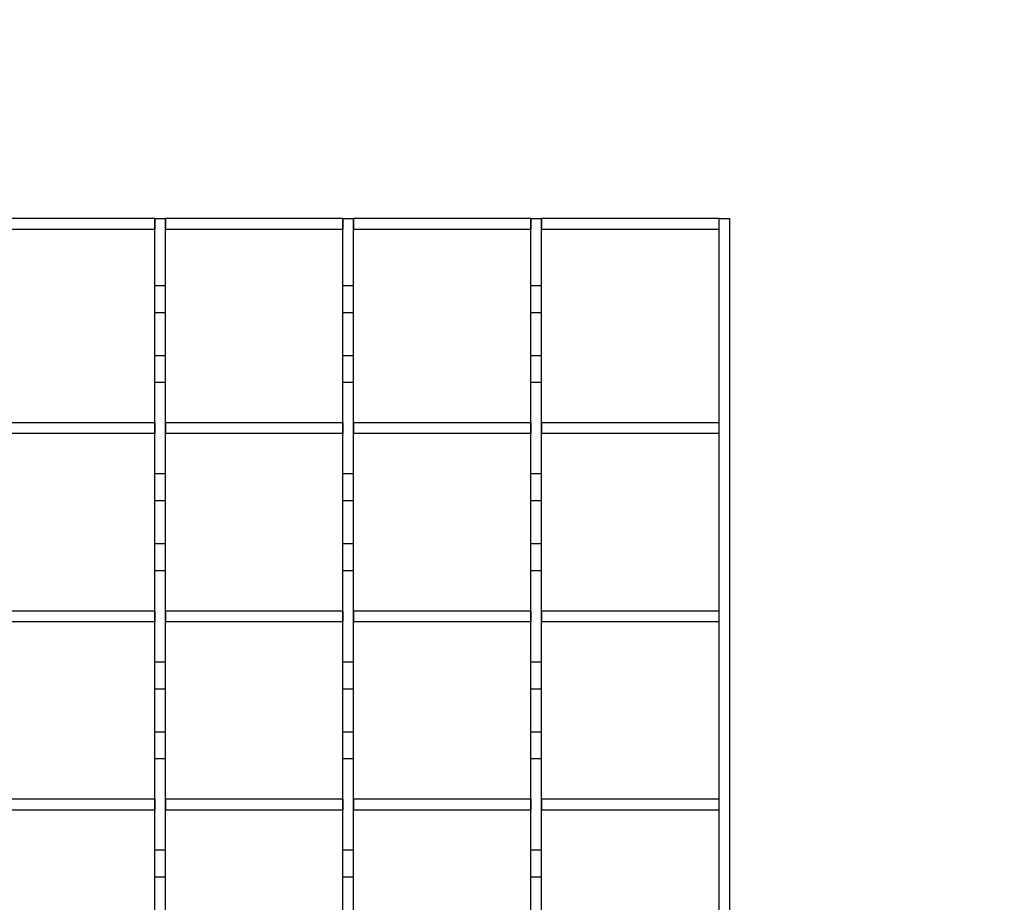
# Model space of a CAD drawing. Extents: x -72 to 51457, y 0 to 26838.
# Tile 152 of 203: x 10517 to 10700, y 9661 to 9825. Entities that reach past the tile are written whole.
import ezdxf
from ezdxf.enums import TextEntityAlignment as Align

# ---------------------------------------------------------------- set-up
doc = ezdxf.new("R2010")
doc.units = 0
doc.header["$LTSCALE"] = 12
for name, pattern in [('LDM', [0]), ('LEA', [0]), ('LFUN', [0]), ('SOLID_THIN', [0])]:
    doc.linetypes.add(name, pattern=pattern)
doc.layers.get('0').update_dxf_attribs({"linetype": 'CONTINUOUS'})
doc.layers.add('4', color=7, linetype='CONTINUOUS')
doc.styles.get("Standard").update_dxf_attribs({"font": 'medtext', "width": 0.75})
doc.styles.add('TDM', font='TXT', dxfattribs={"width": 0.675})
doc.dimstyles.new('MEDDIM1642', dxfattribs={"dimscale": 20, "dimtxt": 6, "dimasz": 3.5, "dimexe": 2.5, "dimexo": 2.5, "dimgap": 1.665, "dimtad": 1, "dimdec": 4, "dimrnd": 1, "dimzin": 12, "dimdsep": 46, "dimtxsty": 'Standard', "dimblk": 'MEDFUNV_7', "dimcen": 30, "dimclrd": 7, "dimclre": 7, "dimclrt": 7, "dimadec": 0, "dimazin": 0, "dimtfac": 0.7, "dimtdec": 4, "dimtmove": 0, "dimatfit": 3, "dimldrblk": 'MEDFUNV_7', "dimfxl": 0, "dimtolj": 1, "dimtzin": 0, "dimarcsym": 0})
doc.dimstyles.new('MEDDIM8157', dxfattribs={"dimscale": 20, "dimtxt": 6, "dimasz": 3.5, "dimexe": 2.5, "dimexo": 2.5, "dimgap": 1.665, "dimtad": 1, "dimdec": 4, "dimrnd": 1, "dimzin": 12, "dimdsep": 46, "dimtxsty": 'Standard', "dimblk": 'MEDFUNV_7', "dimcen": 30, "dimclrd": 7, "dimclre": 7, "dimclrt": 7, "dimadec": 0, "dimazin": 0, "dimtfac": 0.7, "dimtdec": 4, "dimtmove": 0, "dimatfit": 3, "dimldrblk": 'MEDFUNV_7', "dimfxl": 0, "dimtolj": 1, "dimtzin": 0, "dimarcsym": 0})

# ---------------------------------------------------------------- blocks, each defined once
blk = doc.blocks.new('MEDFUNV_6')
at = {"color": 0, "linetype": 'LFUN', "lineweight": -2}
for points in [[(1, 0.1333), (0, 0), (1, -0.1333), (1, 0.1333)], [(1, 0.1111), (0.1667, 0), (1, -0.1111)], [(1, 0.0889), (0.3333, 0), (1, -0.0889)], [(1, 0.0667), (0.5, 0), (1, -0.0667)], [(1, 0.0444), (0.6667, 0), (1, -0.0444)], [(1, 0.0222), (0.8333, 0), (1, -0.0222)]]:
    blk.add_lwpolyline(points, dxfattribs=at)
blk = doc.blocks.new('MEDFUNV_7')
at = {"color": 0, "linetype": 'LFUN', "lineweight": -2}
for points in [[(-1, 0.1333), (0, 0), (-1, -0.1333), (-1, 0.1333)], [(-1, 0.1111), (-0.1667, 0), (-1, -0.1111)], [(-1, 0.0889), (-0.3333, 0), (-1, -0.0889)], [(-1, 0.0667), (-0.5, 0), (-1, -0.0667)], [(-1, 0.0444), (-0.6667, 0), (-1, -0.0444)], [(-1, 0.0222), (-0.8333, 0), (-1, -0.0222)]]:
    blk.add_lwpolyline(points, dxfattribs=at)
blk = doc.blocks.new('MEDCLUMP_DIM_1643_')
at = {"layer": '4', "color": 7, "linetype": 'LEA', "lineweight": 25}
for p, q in [((5834.76, 9566.68), (5834.76, 10860.26)), ((10834.76, 9478.68), (10834.76, 10860.26))]:
    blk.add_line(p, q, dxfattribs=at)
at = {"layer": '4', "color": 7, "linetype": 'LDM', "lineweight": 25}
blk.add_line((5834.76, 10810.26), (10834.76, 10810.26), dxfattribs=at)
at = {"layer": '4', "color": 7, "linetype": 'LDM', "lineweight": 25, "xscale": 70, "yscale": 70, "zscale": 70}
for name, p in [('MEDFUNV_6', (5834.76, 10810.26)), ('MEDFUNV_7', (10834.76, 10810.26))]:
    blk.add_blockref(name, p, dxfattribs=at)
at = {"layer": '4', "color": 7, "lineweight": 25, "style": 'TDM', "width": 0.781579}
blk.add_text('5000', height=120, dxfattribs=at).set_placement((8186.26, 10810.26), align=Align.BOTTOM_LEFT)
blk = doc.blocks.new('*D70')
at = {"lineweight": 0}
blk.add_blockref('MEDCLUMP_DIM_1643_', (0, 0), dxfattribs=at)
blk = doc.blocks.new('MEDCLUMP_DIM_8158_')
at = {"layer": '4', "color": 7, "linetype": 'LEA', "lineweight": 25}
for p, q in [((5834.76, 10690.47), (5834.76, 11104.98)), ((11834.76, 9566.34), (11834.76, 11104.98))]:
    blk.add_line(p, q, dxfattribs=at)
at = {"layer": '4', "color": 7, "linetype": 'LDM', "lineweight": 25}
blk.add_line((5834.76, 11054.98), (11834.76, 11054.98), dxfattribs=at)
at = {"layer": '4', "color": 7, "linetype": 'LDM', "lineweight": 25, "xscale": 70, "yscale": 70, "zscale": 70}
for name, p in [('MEDFUNV_6', (5834.76, 11054.98)), ('MEDFUNV_7', (11834.76, 11054.98))]:
    blk.add_blockref(name, p, dxfattribs=at)
at = {"layer": '4', "color": 7, "lineweight": 25, "style": 'TDM'}
for s, width, p in [('( Option Aquaclean)', 0.748515, (8267.25, 11054.98)), ('6000', 0.781579, (7890.26, 11054.98))]:
    blk.add_text(s, height=120, dxfattribs=dict(at, width=width)).set_placement(p, align=Align.BOTTOM_LEFT)
blk = doc.blocks.new('*D16')
at = {"lineweight": 0}
blk.add_blockref('MEDCLUMP_DIM_8158_', (0, 0), dxfattribs=at)
blk = doc.blocks.new('Vela_Drauf')
at = {"color": 7, "linetype": 'SOLID_THIN', "lineweight": 25}
for p, q in [((10542.26, 9787.68), (10509.26, 9787.68)), ((10542.26, 9787.68), (10544.26, 9787.68)), ((10542.26, 9775.18), (10542.26, 9787.68)), ((10542.26, 9787.68), (10542.26, 9785.68)), ((10544.26, 9775.18), (10544.26, 9787.68)), ((10544.26, 9787.68), (10544.26, 9785.68)), ((10577.26, 9787.68), (10544.26, 9787.68)), ((10577.26, 9787.68), (10579.26, 9787.68)), ((10577.26, 9775.18), (10577.26, 9787.68)), ((10577.26, 9787.68), (10577.26, 9785.68)), ((10579.26, 9775.18), (10579.26, 9787.68)), ((10579.26, 9787.68), (10579.26, 9785.68)), ((10612.26, 9787.68), (10579.26, 9787.68)), ((10612.26, 9787.68), (10614.26, 9787.68)), ((10612.26, 9775.18), (10612.26, 9787.68)), ((10612.26, 9787.68), (10612.26, 9785.68)), ((10614.26, 9775.18), (10614.26, 9787.68)), ((10614.26, 9787.68), (10614.26, 9785.68)), ((10647.26, 9787.68), (10614.26, 9787.68)), ((10647.26, 9787.68), (10649.26, 9787.68)), ((10647.26, 9537.68), (10647.26, 9787.68)), ((10647.26, 9785.68), (10647.26, 9787.68)), ((10649.26, 9642.63), (10649.26, 9787.68)), ((10542.26, 9785.68), (10509.26, 9785.68)), ((10577.26, 9785.68), (10544.26, 9785.68)), ((10612.26, 9785.68), (10579.26, 9785.68)), ((10647.26, 9785.68), (10614.26, 9785.68)), ((10544.26, 9775.18), (10542.26, 9775.18)), ((10542.26, 9770.18), (10542.26, 9775.18)), ((10544.26, 9770.18), (10544.26, 9775.18)), ((10579.26, 9775.18), (10577.26, 9775.18)), ((10577.26, 9770.18), (10577.26, 9775.18)), ((10579.26, 9770.18), (10579.26, 9775.18)), ((10614.26, 9775.18), (10612.26, 9775.18)), ((10612.26, 9770.18), (10612.26, 9775.18)), ((10614.26, 9770.18), (10614.26, 9775.18)), ((10544.26, 9770.18), (10542.26, 9770.18)), ((10542.26, 9762.18), (10542.26, 9770.18)), ((10544.26, 9762.18), (10544.26, 9770.18)), ((10579.26, 9770.18), (10577.26, 9770.18)), ((10577.26, 9762.18), (10577.26, 9770.18)), ((10579.26, 9762.18), (10579.26, 9770.18)), ((10614.26, 9770.18), (10612.26, 9770.18)), ((10612.26, 9762.18), (10612.26, 9770.18)), ((10614.26, 9762.18), (10614.26, 9770.18)), ((10544.26, 9762.18), (10542.26, 9762.18)), ((10542.26, 9757.18), (10542.26, 9762.18)), ((10544.26, 9757.18), (10544.26, 9762.18)), ((10579.26, 9762.18), (10577.26, 9762.18)), ((10577.26, 9757.18), (10577.26, 9762.18)), ((10579.26, 9757.18), (10579.26, 9762.18)), ((10614.26, 9762.18), (10612.26, 9762.18)), ((10612.26, 9757.18), (10612.26, 9762.18)), ((10614.26, 9757.18), (10614.26, 9762.18)), ((10544.26, 9757.18), (10542.26, 9757.18)), ((10542.26, 9740.18), (10542.26, 9757.18)), ((10544.26, 9740.18), (10544.26, 9757.18)), ((10579.26, 9757.18), (10577.26, 9757.18)), ((10577.26, 9740.18), (10577.26, 9757.18)), ((10579.26, 9740.18), (10579.26, 9757.18)), ((10614.26, 9757.18), (10612.26, 9757.18)), ((10612.26, 9740.18), (10612.26, 9757.18)), ((10614.26, 9740.18), (10614.26, 9757.18)), ((10542.26, 9749.68), (10509.26, 9749.68)), ((10542.26, 9749.68), (10542.26, 9747.68)), ((10544.26, 9749.68), (10544.26, 9747.68)), ((10577.26, 9749.68), (10544.26, 9749.68)), ((10577.26, 9749.68), (10577.26, 9747.68)), ((10579.26, 9749.68), (10579.26, 9747.68)), ((10612.26, 9749.68), (10579.26, 9749.68)), ((10612.26, 9749.68), (10612.26, 9747.68)), ((10614.26, 9749.68), (10614.26, 9747.68)), ((10647.26, 9749.68), (10614.26, 9749.68)), ((10647.26, 9747.68), (10647.26, 9749.68)), ((10542.26, 9747.68), (10509.26, 9747.68)), ((10577.26, 9747.68), (10544.26, 9747.68)), ((10612.26, 9747.68), (10579.26, 9747.68)), ((10647.26, 9747.68), (10614.26, 9747.68)), ((10544.26, 9740.18), (10542.26, 9740.18)), ((10542.26, 9735.18), (10542.26, 9740.18)), ((10544.26, 9735.18), (10544.26, 9740.18)), ((10579.26, 9740.18), (10577.26, 9740.18)), ((10577.26, 9735.18), (10577.26, 9740.18)), ((10579.26, 9735.18), (10579.26, 9740.18)), ((10614.26, 9740.18), (10612.26, 9740.18)), ((10612.26, 9735.18), (10612.26, 9740.18)), ((10614.26, 9735.18), (10614.26, 9740.18)), ((10544.26, 9735.18), (10542.26, 9735.18)), ((10542.26, 9727.18), (10542.26, 9735.18)), ((10544.26, 9727.18), (10544.26, 9735.18)), ((10579.26, 9735.18), (10577.26, 9735.18)), ((10577.26, 9727.18), (10577.26, 9735.18)), ((10579.26, 9727.18), (10579.26, 9735.18)), ((10614.26, 9735.18), (10612.26, 9735.18)), ((10612.26, 9727.18), (10612.26, 9735.18)), ((10614.26, 9727.18), (10614.26, 9735.18)), ((10544.26, 9727.18), (10542.26, 9727.18)), ((10542.26, 9722.18), (10542.26, 9727.18)), ((10544.26, 9722.18), (10544.26, 9727.18)), ((10579.26, 9727.18), (10577.26, 9727.18)), ((10577.26, 9722.18), (10577.26, 9727.18)), ((10579.26, 9722.18), (10579.26, 9727.18)), ((10614.26, 9727.18), (10612.26, 9727.18)), ((10612.26, 9722.18), (10612.26, 9727.18)), ((10614.26, 9722.18), (10614.26, 9727.18)), ((10544.26, 9722.18), (10542.26, 9722.18)), ((10542.26, 9705.18), (10542.26, 9722.18)), ((10544.26, 9705.18), (10544.26, 9722.18)), ((10579.26, 9722.18), (10577.26, 9722.18)), ((10577.26, 9705.18), (10577.26, 9722.18)), ((10579.26, 9705.18), (10579.26, 9722.18)), ((10614.26, 9722.18), (10612.26, 9722.18)), ((10612.26, 9705.18), (10612.26, 9722.18)), ((10614.26, 9705.18), (10614.26, 9722.18)), ((10542.26, 9714.68), (10509.26, 9714.68)), ((10542.26, 9714.68), (10542.26, 9712.68)), ((10544.26, 9714.68), (10544.26, 9712.68)), ((10577.26, 9714.68), (10544.26, 9714.68)), ((10577.26, 9714.68), (10577.26, 9712.68)), ((10579.26, 9714.68), (10579.26, 9712.68)), ((10612.26, 9714.68), (10579.26, 9714.68)), ((10612.26, 9714.68), (10612.26, 9712.68)), ((10614.26, 9714.68), (10614.26, 9712.68)), ((10647.26, 9714.68), (10614.26, 9714.68)), ((10647.26, 9712.68), (10647.26, 9714.68)), ((10542.26, 9712.68), (10509.26, 9712.68)), ((10577.26, 9712.68), (10544.26, 9712.68)), ((10612.26, 9712.68), (10579.26, 9712.68)), ((10647.26, 9712.68), (10614.26, 9712.68)), ((10544.26, 9705.18), (10542.26, 9705.18)), ((10542.26, 9700.18), (10542.26, 9705.18)), ((10544.26, 9700.18), (10544.26, 9705.18)), ((10579.26, 9705.18), (10577.26, 9705.18)), ((10577.26, 9700.18), (10577.26, 9705.18)), ((10579.26, 9700.18), (10579.26, 9705.18)), ((10614.26, 9705.18), (10612.26, 9705.18)), ((10612.26, 9700.18), (10612.26, 9705.18)), ((10614.26, 9700.18), (10614.26, 9705.18)), ((10544.26, 9700.18), (10542.26, 9700.18)), ((10542.26, 9692.18), (10542.26, 9700.18)), ((10544.26, 9692.18), (10544.26, 9700.18)), ((10579.26, 9700.18), (10577.26, 9700.18)), ((10577.26, 9692.18), (10577.26, 9700.18)), ((10579.26, 9692.18), (10579.26, 9700.18)), ((10614.26, 9700.18), (10612.26, 9700.18)), ((10612.26, 9692.18), (10612.26, 9700.18)), ((10614.26, 9692.18), (10614.26, 9700.18)), ((10544.26, 9692.18), (10542.26, 9692.18)), ((10542.26, 9687.18), (10542.26, 9692.18)), ((10544.26, 9687.18), (10544.26, 9692.18)), ((10579.26, 9692.18), (10577.26, 9692.18)), ((10577.26, 9687.18), (10577.26, 9692.18)), ((10579.26, 9687.18), (10579.26, 9692.18)), ((10614.26, 9692.18), (10612.26, 9692.18)), ((10612.26, 9687.18), (10612.26, 9692.18)), ((10614.26, 9687.18), (10614.26, 9692.18)), ((10544.26, 9687.18), (10542.26, 9687.18)), ((10542.26, 9670.18), (10542.26, 9687.18)), ((10544.26, 9670.18), (10544.26, 9687.18)), ((10579.26, 9687.18), (10577.26, 9687.18)), ((10577.26, 9670.18), (10577.26, 9687.18)), ((10579.26, 9670.18), (10579.26, 9687.18)), ((10614.26, 9687.18), (10612.26, 9687.18)), ((10612.26, 9670.18), (10612.26, 9687.18)), ((10614.26, 9670.18), (10614.26, 9687.18)), ((10542.26, 9679.68), (10509.26, 9679.68)), ((10542.26, 9679.68), (10542.26, 9677.68)), ((10544.26, 9679.68), (10544.26, 9677.68)), ((10577.26, 9679.68), (10544.26, 9679.68)), ((10577.26, 9679.68), (10577.26, 9677.68)), ((10579.26, 9679.68), (10579.26, 9677.68)), ((10612.26, 9679.68), (10579.26, 9679.68)), ((10612.26, 9679.68), (10612.26, 9677.68)), ((10614.26, 9679.68), (10614.26, 9677.68)), ((10647.26, 9679.68), (10614.26, 9679.68)), ((10647.26, 9677.68), (10647.26, 9679.68)), ((10542.26, 9677.68), (10509.26, 9677.68)), ((10577.26, 9677.68), (10544.26, 9677.68)), ((10612.26, 9677.68), (10579.26, 9677.68)), ((10647.26, 9677.68), (10614.26, 9677.68)), ((10544.26, 9670.18), (10542.26, 9670.18)), ((10542.26, 9665.18), (10542.26, 9670.18)), ((10544.26, 9665.18), (10544.26, 9670.18)), ((10579.26, 9670.18), (10577.26, 9670.18)), ((10577.26, 9665.18), (10577.26, 9670.18)), ((10579.26, 9665.18), (10579.26, 9670.18)), ((10614.26, 9670.18), (10612.26, 9670.18)), ((10612.26, 9665.18), (10612.26, 9670.18)), ((10614.26, 9665.18), (10614.26, 9670.18)), ((10544.26, 9665.18), (10542.26, 9665.18)), ((10542.26, 9657.18), (10542.26, 9665.18)), ((10544.26, 9657.18), (10544.26, 9665.18)), ((10579.26, 9665.18), (10577.26, 9665.18)), ((10577.26, 9657.18), (10577.26, 9665.18)), ((10579.26, 9657.18), (10579.26, 9665.18)), ((10614.26, 9665.18), (10612.26, 9665.18)), ((10612.26, 9657.18), (10612.26, 9665.18)), ((10614.26, 9657.18), (10614.26, 9665.18))]:
    blk.add_line(p, q, dxfattribs=at)
blk = doc.blocks.new('Türen_Drauf')
at = {"color": 7, "linetype": 'SOLID_THIN', "lineweight": 25}
for p, q in [((10542.26, 9787.68), (10509.26, 9787.68)), ((10542.26, 9787.68), (10544.26, 9787.68)), ((10542.26, 9775.18), (10542.26, 9787.68)), ((10542.26, 9787.68), (10542.26, 9785.68)), ((10544.26, 9775.18), (10544.26, 9787.68)), ((10544.26, 9787.68), (10544.26, 9785.68)), ((10577.26, 9787.68), (10544.26, 9787.68)), ((10577.26, 9787.68), (10579.26, 9787.68)), ((10577.26, 9775.18), (10577.26, 9787.68)), ((10577.26, 9787.68), (10577.26, 9785.68)), ((10579.26, 9775.18), (10579.26, 9787.68)), ((10579.26, 9787.68), (10579.26, 9785.68)), ((10612.26, 9787.68), (10579.26, 9787.68)), ((10612.26, 9787.68), (10614.26, 9787.68)), ((10612.26, 9775.18), (10612.26, 9787.68)), ((10612.26, 9787.68), (10612.26, 9785.68)), ((10614.26, 9775.18), (10614.26, 9787.68)), ((10614.26, 9787.68), (10614.26, 9785.68)), ((10647.26, 9787.68), (10614.26, 9787.68)), ((10647.26, 9787.68), (10649.26, 9787.68)), ((10647.26, 9537.68), (10647.26, 9787.68)), ((10647.26, 9785.68), (10647.26, 9787.68)), ((10649.26, 9642.63), (10649.26, 9787.68)), ((10542.26, 9785.68), (10509.26, 9785.68)), ((10577.26, 9785.68), (10544.26, 9785.68)), ((10612.26, 9785.68), (10579.26, 9785.68)), ((10647.26, 9785.68), (10614.26, 9785.68)), ((10544.26, 9775.18), (10542.26, 9775.18)), ((10542.26, 9770.18), (10542.26, 9775.18)), ((10544.26, 9770.18), (10544.26, 9775.18)), ((10579.26, 9775.18), (10577.26, 9775.18)), ((10577.26, 9770.18), (10577.26, 9775.18)), ((10579.26, 9770.18), (10579.26, 9775.18)), ((10614.26, 9775.18), (10612.26, 9775.18)), ((10612.26, 9770.18), (10612.26, 9775.18)), ((10614.26, 9770.18), (10614.26, 9775.18)), ((10544.26, 9770.18), (10542.26, 9770.18)), ((10542.26, 9762.18), (10542.26, 9770.18)), ((10544.26, 9762.18), (10544.26, 9770.18)), ((10579.26, 9770.18), (10577.26, 9770.18)), ((10577.26, 9762.18), (10577.26, 9770.18)), ((10579.26, 9762.18), (10579.26, 9770.18)), ((10614.26, 9770.18), (10612.26, 9770.18)), ((10612.26, 9762.18), (10612.26, 9770.18)), ((10614.26, 9762.18), (10614.26, 9770.18)), ((10544.26, 9762.18), (10542.26, 9762.18)), ((10542.26, 9757.18), (10542.26, 9762.18)), ((10544.26, 9757.18), (10544.26, 9762.18)), ((10579.26, 9762.18), (10577.26, 9762.18)), ((10577.26, 9757.18), (10577.26, 9762.18)), ((10579.26, 9757.18), (10579.26, 9762.18)), ((10614.26, 9762.18), (10612.26, 9762.18)), ((10612.26, 9757.18), (10612.26, 9762.18)), ((10614.26, 9757.18), (10614.26, 9762.18)), ((10544.26, 9757.18), (10542.26, 9757.18)), ((10542.26, 9740.18), (10542.26, 9757.18)), ((10544.26, 9740.18), (10544.26, 9757.18)), ((10579.26, 9757.18), (10577.26, 9757.18)), ((10577.26, 9740.18), (10577.26, 9757.18)), ((10579.26, 9740.18), (10579.26, 9757.18)), ((10614.26, 9757.18), (10612.26, 9757.18)), ((10612.26, 9740.18), (10612.26, 9757.18)), ((10614.26, 9740.18), (10614.26, 9757.18)), ((10542.26, 9749.68), (10509.26, 9749.68)), ((10542.26, 9749.68), (10542.26, 9747.68)), ((10544.26, 9749.68), (10544.26, 9747.68)), ((10577.26, 9749.68), (10544.26, 9749.68)), ((10577.26, 9749.68), (10577.26, 9747.68)), ((10579.26, 9749.68), (10579.26, 9747.68)), ((10612.26, 9749.68), (10579.26, 9749.68)), ((10612.26, 9749.68), (10612.26, 9747.68)), ((10614.26, 9749.68), (10614.26, 9747.68)), ((10647.26, 9749.68), (10614.26, 9749.68)), ((10647.26, 9747.68), (10647.26, 9749.68)), ((10542.26, 9747.68), (10509.26, 9747.68)), ((10577.26, 9747.68), (10544.26, 9747.68)), ((10612.26, 9747.68), (10579.26, 9747.68)), ((10647.26, 9747.68), (10614.26, 9747.68)), ((10544.26, 9740.18), (10542.26, 9740.18)), ((10542.26, 9735.18), (10542.26, 9740.18)), ((10544.26, 9735.18), (10544.26, 9740.18)), ((10579.26, 9740.18), (10577.26, 9740.18)), ((10577.26, 9735.18), (10577.26, 9740.18)), ((10579.26, 9735.18), (10579.26, 9740.18)), ((10614.26, 9740.18), (10612.26, 9740.18)), ((10612.26, 9735.18), (10612.26, 9740.18)), ((10614.26, 9735.18), (10614.26, 9740.18)), ((10544.26, 9735.18), (10542.26, 9735.18)), ((10542.26, 9727.18), (10542.26, 9735.18)), ((10544.26, 9727.18), (10544.26, 9735.18)), ((10579.26, 9735.18), (10577.26, 9735.18)), ((10577.26, 9727.18), (10577.26, 9735.18)), ((10579.26, 9727.18), (10579.26, 9735.18)), ((10614.26, 9735.18), (10612.26, 9735.18)), ((10612.26, 9727.18), (10612.26, 9735.18)), ((10614.26, 9727.18), (10614.26, 9735.18)), ((10544.26, 9727.18), (10542.26, 9727.18)), ((10542.26, 9722.18), (10542.26, 9727.18)), ((10544.26, 9722.18), (10544.26, 9727.18)), ((10579.26, 9727.18), (10577.26, 9727.18)), ((10577.26, 9722.18), (10577.26, 9727.18)), ((10579.26, 9722.18), (10579.26, 9727.18)), ((10614.26, 9727.18), (10612.26, 9727.18)), ((10612.26, 9722.18), (10612.26, 9727.18)), ((10614.26, 9722.18), (10614.26, 9727.18)), ((10544.26, 9722.18), (10542.26, 9722.18)), ((10542.26, 9705.18), (10542.26, 9722.18)), ((10544.26, 9705.18), (10544.26, 9722.18)), ((10579.26, 9722.18), (10577.26, 9722.18)), ((10577.26, 9705.18), (10577.26, 9722.18)), ((10579.26, 9705.18), (10579.26, 9722.18)), ((10614.26, 9722.18), (10612.26, 9722.18)), ((10612.26, 9705.18), (10612.26, 9722.18)), ((10614.26, 9705.18), (10614.26, 9722.18)), ((10542.26, 9714.68), (10509.26, 9714.68)), ((10542.26, 9714.68), (10542.26, 9712.68)), ((10544.26, 9714.68), (10544.26, 9712.68)), ((10577.26, 9714.68), (10544.26, 9714.68)), ((10577.26, 9714.68), (10577.26, 9712.68)), ((10579.26, 9714.68), (10579.26, 9712.68)), ((10612.26, 9714.68), (10579.26, 9714.68)), ((10612.26, 9714.68), (10612.26, 9712.68)), ((10614.26, 9714.68), (10614.26, 9712.68)), ((10647.26, 9714.68), (10614.26, 9714.68)), ((10647.26, 9712.68), (10647.26, 9714.68)), ((10542.26, 9712.68), (10509.26, 9712.68)), ((10577.26, 9712.68), (10544.26, 9712.68)), ((10612.26, 9712.68), (10579.26, 9712.68)), ((10647.26, 9712.68), (10614.26, 9712.68)), ((10544.26, 9705.18), (10542.26, 9705.18)), ((10542.26, 9700.18), (10542.26, 9705.18)), ((10544.26, 9700.18), (10544.26, 9705.18)), ((10579.26, 9705.18), (10577.26, 9705.18)), ((10577.26, 9700.18), (10577.26, 9705.18)), ((10579.26, 9700.18), (10579.26, 9705.18)), ((10614.26, 9705.18), (10612.26, 9705.18)), ((10612.26, 9700.18), (10612.26, 9705.18)), ((10614.26, 9700.18), (10614.26, 9705.18)), ((10544.26, 9700.18), (10542.26, 9700.18)), ((10542.26, 9692.18), (10542.26, 9700.18)), ((10544.26, 9692.18), (10544.26, 9700.18)), ((10579.26, 9700.18), (10577.26, 9700.18)), ((10577.26, 9692.18), (10577.26, 9700.18)), ((10579.26, 9692.18), (10579.26, 9700.18)), ((10614.26, 9700.18), (10612.26, 9700.18)), ((10612.26, 9692.18), (10612.26, 9700.18)), ((10614.26, 9692.18), (10614.26, 9700.18)), ((10544.26, 9692.18), (10542.26, 9692.18)), ((10542.26, 9687.18), (10542.26, 9692.18)), ((10544.26, 9687.18), (10544.26, 9692.18)), ((10579.26, 9692.18), (10577.26, 9692.18)), ((10577.26, 9687.18), (10577.26, 9692.18)), ((10579.26, 9687.18), (10579.26, 9692.18)), ((10614.26, 9692.18), (10612.26, 9692.18)), ((10612.26, 9687.18), (10612.26, 9692.18)), ((10614.26, 9687.18), (10614.26, 9692.18)), ((10544.26, 9687.18), (10542.26, 9687.18)), ((10542.26, 9670.18), (10542.26, 9687.18)), ((10544.26, 9670.18), (10544.26, 9687.18)), ((10579.26, 9687.18), (10577.26, 9687.18)), ((10577.26, 9670.18), (10577.26, 9687.18)), ((10579.26, 9670.18), (10579.26, 9687.18)), ((10614.26, 9687.18), (10612.26, 9687.18)), ((10612.26, 9670.18), (10612.26, 9687.18)), ((10614.26, 9670.18), (10614.26, 9687.18)), ((10542.26, 9679.68), (10509.26, 9679.68)), ((10542.26, 9679.68), (10542.26, 9677.68)), ((10544.26, 9679.68), (10544.26, 9677.68)), ((10577.26, 9679.68), (10544.26, 9679.68)), ((10577.26, 9679.68), (10577.26, 9677.68)), ((10579.26, 9679.68), (10579.26, 9677.68)), ((10612.26, 9679.68), (10579.26, 9679.68)), ((10612.26, 9679.68), (10612.26, 9677.68)), ((10614.26, 9679.68), (10614.26, 9677.68)), ((10647.26, 9679.68), (10614.26, 9679.68)), ((10647.26, 9677.68), (10647.26, 9679.68)), ((10542.26, 9677.68), (10509.26, 9677.68)), ((10577.26, 9677.68), (10544.26, 9677.68)), ((10612.26, 9677.68), (10579.26, 9677.68)), ((10647.26, 9677.68), (10614.26, 9677.68)), ((10544.26, 9670.18), (10542.26, 9670.18)), ((10542.26, 9665.18), (10542.26, 9670.18)), ((10544.26, 9665.18), (10544.26, 9670.18)), ((10579.26, 9670.18), (10577.26, 9670.18)), ((10577.26, 9665.18), (10577.26, 9670.18)), ((10579.26, 9665.18), (10579.26, 9670.18)), ((10614.26, 9670.18), (10612.26, 9670.18)), ((10612.26, 9665.18), (10612.26, 9670.18)), ((10614.26, 9665.18), (10614.26, 9670.18)), ((10544.26, 9665.18), (10542.26, 9665.18)), ((10542.26, 9657.18), (10542.26, 9665.18)), ((10544.26, 9657.18), (10544.26, 9665.18)), ((10579.26, 9665.18), (10577.26, 9665.18)), ((10577.26, 9657.18), (10577.26, 9665.18)), ((10579.26, 9657.18), (10579.26, 9665.18)), ((10614.26, 9665.18), (10612.26, 9665.18)), ((10612.26, 9657.18), (10612.26, 9665.18)), ((10614.26, 9657.18), (10614.26, 9665.18))]:
    blk.add_line(p, q, dxfattribs=at)

msp = doc.modelspace()

# ---------------------------------------------------------------- block references
at = {"lineweight": 0}
for name in ['Türen_Drauf', 'Vela_Drauf']:
    msp.add_blockref(name, (0, 0), dxfattribs=at)

# ---------------------------------------------------------------- dimensions: what is measured, and where the dimension line sits
at = {"layer": '4', "color": 7, "linetype": 'LDM', "lineweight": 25}
dim = msp.add_linear_dim(base=(5834.76, 11054.98), p1=(11834.76, 9546.34), p2=(5834.76, 10670.47), text='<> ( Option Aquaclean)', dimstyle='MEDDIM8157', override={"dimscale": 20, "dimdec": 0, "dimblk": 'MEDFUNV_7', "dimclrd": 7, "dimclre": 7, "dimclrt": 7, "dimtzin": 8}, dxfattribs=at)
dim.commit()
dim.dimension.update_dxf_attribs({"geometry": '*D16', "text_midpoint": (8038.76, 11154.98)})
dim = msp.add_linear_dim(base=(5834.76, 10810.26), p1=(10834.76, 9458.68), p2=(5834.76, 9546.68), dimstyle='MEDDIM1642', override={"dimscale": 20, "dimdec": 0, "dimblk": 'MEDFUNV_7', "dimclrd": 7, "dimclre": 7, "dimclrt": 7, "dimtzin": 8}, dxfattribs=at)
dim.commit()
dim.dimension.update_dxf_attribs({"geometry": '*D70', "text_midpoint": (8334.76, 10910.26)})

doc.saveas('drawing.dxf')
